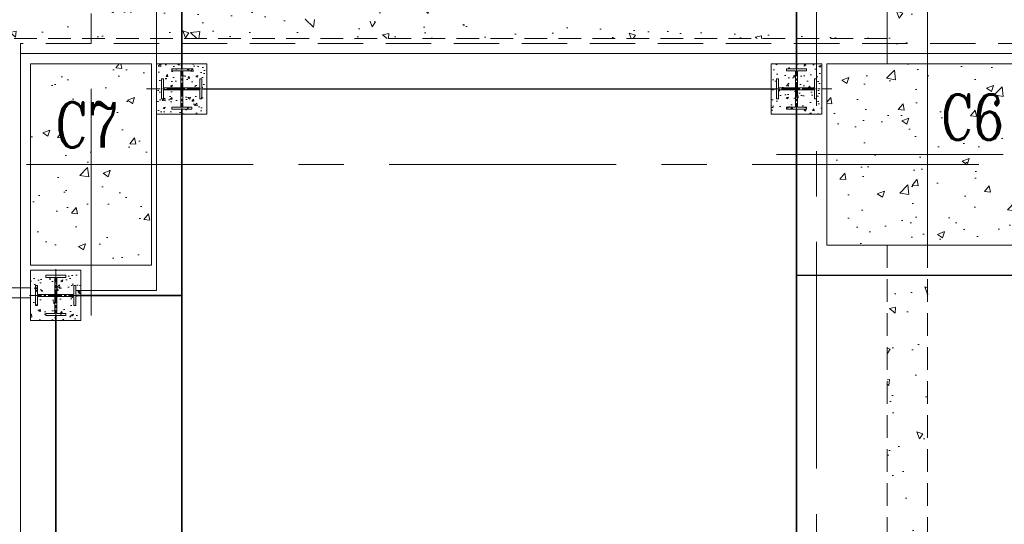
# Model space of a CAD drawing. Header units: inches. Extents: x 0 to 1545919, y 0 to 23143738.
# Tile 54 of 197: x 90882 to 100652, y 153766 to 158774. Entities that reach past the tile are written whole.
import ezdxf

# ---------------------------------------------------------------- set-up
doc = ezdxf.new("R2010")
doc.units = ezdxf.units.IN
doc.header["$LTSCALE"] = 1800
doc.header["$MEASUREMENT"] = 0
for name, pattern in [('CENTER', [2, 1.25, -0.25, 0.25, -0.25]), ('CENTER2', [1.125, 0.75, -0.125, 0.125, -0.125]), ('HIDDEN', [0.375, 0.25, -0.125]), ('HIDDEN2', [0.1875, 0.125, -0.0625])]:
    doc.linetypes.add(name, pattern=pattern)
doc.layers.get('0').update_dxf_attribs({"color": 253, "lineweight": 5})
for name, color, linetype, lineweight in [('CEN', 8, 'CENTER', 18), ('COL', 1, 'Continuous', 18), ('CONCRETE', 145, 'Continuous', 18), ('EQUIP', 8, 'HIDDEN', 9), ('GRID', 251, 'CENTER', 18), ('HATCH', 9, 'Continuous', 18), ('HATCH-1', 252, 'Continuous', 9), ('STEEL', 231, 'Continuous', 18), ('TEXT', 3, 'Continuous', 18), ('TGRAFT', 7, 'Continuous', 18)]:
    doc.layers.add(name, color=color, linetype=linetype, lineweight=lineweight)
doc.styles.add('ROMANC', font='ROMANC.SHX')
doc.linetypes.add('FENCELINE1', pattern='A,0.25,-0.1,[133,ltypeshp.shx,S=0.1,R=0,X=-0.1,Y=0],-0.1,1', length=1.45)

# ---------------------------------------------------------------- blocks, each defined once
blk = doc.blocks.new('GSC PLATFORM AT EL. 2.5M')
at = {"layer": 'STEEL'}
for p, q in [((-3350, 5625), (-200, 5625)), ((-3450, 5525), (-200, 5525))]:
    blk.add_line(p, q, dxfattribs=at)
blk = doc.blocks.new('A$C72CE6A6A')
at = {"layer": 'CONCRETE'}
h = blk.add_hatch(dxfattribs=at)
h.set_pattern_fill('AR-CONC', color=256, scale=100, style=0)
h.set_pattern_definition([(50, (-104139.35, -53236.1), (717.2602, -62.752), [75, -825]), (355, (-104139.35, -53236.1), (-138.7513, 752.192), [60, -660]), (100.4514, (-104079.6, -53241.36), (578.5094, 689.4395), [63.74, -701.142]), (46.1842, (-104139.35, -53036.1), (1067.241, -165.519), [112.5, -1237.5]), (96.6356, (-104050.4, -53049.9), (934.663, 974.118), [95.61, -1051.713]), (351.1842, (-104139.3, -53036.1), (934.662, 974.119), [90, -990]), (21, (-104039.35, -53086.1), (596.907, -402.619), [75, -825]), (326, (-104039.35, -53086.1), (243.3153, 725.15), [60, -660]), (71.4514, (-103989.6, -53119.7), (840.2226, 322.5305), [63.74, -701.142]), (37.5, (-104139.35, -53236.13), (12.15986, 332.89385), [0, -652, 0, -670, 0, -662.5]), (7.5, (-104139.35, -53236.13), (263.0695, 394.4117), [0, -382, 0, -637, 0, -252.5]), (327.5, (-104362.35, -53236.13), (533.82244, -22.5549), [0, -250, 0, -780, 0, -1035]), (317.5, (-104462.35, -53236.13), (583.1862, 100.105), [0, -325, 0, -518, 0, -735])])
h.paths.add_polyline_path([(-23450, 5200), (-24050, 5200), (-24050, 4200), (-23450, 4200)])
h.paths.add_polyline_path([(-22850, 5200), (-23450, 5200), (-23450, 4200), (-22850, 4200)])
h.paths.add_polyline_path([(-22850, 4200), (-23450, 4200), (-23450, 3200), (-22850, 3200)])
h.paths.add_polyline_path([(-23450, 4200), (-24050, 4200), (-24050, 3200), (-23450, 3200)])
h.paths.add_polyline_path([(-24074.7, 4255.9), (-22958.3, 4255.9), (-22958.3, 4930.9), (-24074.7, 4930.9)], flags=9)
h = blk.add_hatch(dxfattribs=at)
h.set_pattern_fill('AR-CONC', color=256, scale=100, style=0)
h.set_pattern_definition([(50, (-102668.4, -50138.3), (717.2602, -62.752), [75, -825]), (355, (-102668.4, -50138.3), (-138.7513, 752.192), [60, -660]), (100.4514, (-102608.6, -50143.5), (578.5094, 689.4395), [63.74, -701.142]), (46.1842, (-102668.4, -49938.3), (1067.241, -165.519), [112.5, -1237.5]), (96.6356, (-102579.5, -49952.1), (934.663, 974.118), [95.61, -1051.713]), (351.1842, (-102668.4, -49938.3), (934.662, 974.119), [90, -990]), (21, (-102568.4, -49988.3), (596.907, -402.619), [75, -825]), (326, (-102568.4, -49988.3), (243.3153, 725.15), [60, -660]), (71.4514, (-102518.66, -50021.8), (840.2226, 322.5305), [63.74, -701.142]), (37.5, (-102668.4, -50138.27), (12.15986, 332.89385), [0, -652, 0, -670, 0, -662.5]), (7.5, (-102668.4, -50138.27), (263.0695, 394.4117), [0, -382, 0, -637, 0, -252.5]), (327.5, (-102891.4, -50138.27), (533.82244, -22.5549), [0, -250, 0, -780, 0, -1035]), (317.5, (-102991.4, -50138.27), (583.1862, 100.105), [0, -325, 0, -518, 0, -735])])
h.paths.add_polyline_path([(-15150, 4200), (-15546.9, 4200), (-16150, 4200), (-16150, 3400), (-15150, 3400)])
h.paths.add_polyline_path([(-14150, 4200), (-15150, 4200), (-15150, 3400), (-14150, 3400)])
h.paths.add_polyline_path([(-14150, 5200), (-15150, 5200), (-15150, 4200), (-14655.9, 4200), (-14150, 4200)])
h.paths.add_polyline_path([(-15150, 5200), (-16150, 5200), (-16150, 4200), (-15150, 4200)])
h.paths.add_polyline_path([(-15079.6, 4332.2), (-14254.6, 4332.2), (-14254.6, 5007.2), (-15079.6, 5007.2)], flags=24)
h.paths.add_polyline_path([(-15079.6, 4332.2), (-14254.6, 4332.2), (-14254.6, 5007.2), (-15079.6, 5007.2)], flags=24)
blk.add_lwpolyline([(-9950, -5400), (-7350, -8000), (16205, -8000), (16205, 8000), (-7350, 8000), (-9950, 5400), (-24150, 5400), (-24150, -5400)], close=True)
at = {"layer": 'CEN'}
for p, q in [((-23450, 2700), (-23450, 5700)), ((-15150, 3261.6), (-15150, 5310.8)), ((-16650, 4300), (-13650, 4300)), ((-24091, 4200), (-6728.4, 4200)), ((-24091, 4200), (-6728.4, 4200)), ((-14655.9, 4200), (-15546.9, 4200)), ((-14655.9, 4200), (-15546.9, 4200))]:
    blk.add_line(p, q, dxfattribs=at)
at = {"layer": 'CONCRETE'}
for points in [[(-9950, -5300), (-7350, -8000), (16205, -8000), (16205, 8000), (-7350, 8000), (-9950, 5300), (-24150, 5300), (-24150, -5300)], [(-24050, 3200), (-22850, 3200), (-22850, 5200), (-24050, 5200)], [(-16150, 3400), (-14150, 3400), (-14150, 5200), (-16150, 5200)]]:
    blk.add_lwpolyline(points, close=True, dxfattribs=at)
at = {"layer": 'TEXT', "style": 'ROMANC', "width": 0.8}
for s, p in [('C6', (-15018.5, 4444.7)), ('C6', (-15018.5, 4444.7)), ('C7', (-23806.6, 4368.4))]:
    blk.add_text(s, height=450, dxfattribs=at).set_placement(p)
blk = doc.blocks.new('CW-PIT')
at = {"layer": 'HATCH-1'}
h = blk.add_hatch(dxfattribs=at)
h.set_pattern_fill('AR-CONC', color=256, scale=100, angle=90, style=0)
h.set_pattern_definition([(140, (-1053, 0), (62.752, 717.26), [75, -825]), (85, (-1053, 0), (-752.192, -138.751), [60, -660]), (190.4514, (-1047.8, 59.8), (-689.44, 578.51), [63.74, -701.142]), (136.184, (-1253, 0), (165.52, 1067.24), [112.5, -1237.5]), (186.6356, (-1239.2, 88.9), (-974.12, 934.663), [95.61, -1051.713]), (81.184, (-1253, 0), (-974.12, 934.66), [90, -990]), (111, (-1203, 100), (402.619, 596.907), [75, -825]), (56, (-1203, 100), (-725.15, 243.315), [60, -660]), (161.4514, (-1169.45, 149.74), (-322.53, 840.223), [63.74, -701.142]), (127.5, (-1053, 0), (-332.894, 12.16), [0, -652, 0, -670, 0, -662.5]), (97.5, (-1053, 0), (-394.412, 263.0695), [0, -382, 0, -637, 0, -252.5]), (57.5, (-1053, -223), (22.555, 533.8224), [0, -250, 0, -780, 0, -1035]), (47.5, (-1053, -323), (-100.105, 583.186), [0, -325, 0, -518, 0, -735])])
h.paths.add_polyline_path([(-15150, 14900), (-15550, 14900), (-15550, 5200), (-15150, 5200)])
h = blk.add_hatch(dxfattribs=at)
h.set_pattern_fill('AR-CONC', color=256, scale=100, angle=90, style=0)
edge = h.paths.add_edge_path()
edge.add_line((-15550, 5850), (-27525, 5850))
edge.add_line((-15550, 5450), (-27525, 5450))
h = blk.add_hatch(dxfattribs=at)
h.set_pattern_fill('AR-CONC', color=256, scale=100, angle=90, style=0)
h.set_pattern_definition([(140, (-99662.2, -133526.3), (62.7521, 717.2602), [75, -825]), (85, (-99662.2, -133526.3), (-752.192, -138.7513), [60, -660]), (190.45144, (-99656.96, -133466.5), (-689.44, 578.5088), [63.7402, -701.142]), (136.1842, (-99862.2, -133526.3), (165.5193, 1067.2413), [112.5, -1237.5]), (186.6356, (-99848.4, -133437.4), (-974.1186, 934.662), [95.61, -1051.714]), (81.1842, (-99862.2, -133526.3), (-974.1186, 934.662), [90, -990]), (111, (-99812.2, -133426.3), (402.6189, 596.907), [75, -825]), (56, (-99812.2, -133426.3), (-725.15, 243.3153), [60, -660]), (161.45144, (-99778.64, -133376.56), (-322.5312, 840.2224), [63.7402, -701.142]), (127.5, (-99662.19, -133526.3), (-332.89385, 12.15986), [0, -652, 0, -670, 0, -662.5]), (97.5, (-99662.2, -133526.3), (-394.4117, 263.0695), [0, -382, 0, -637, 0, -252.5]), (57.5, (-99662.2, -133749.3), (22.55487, 533.82244), [0, -250, 0, -780, 0, -1035]), (47.5, (-99662.2, -133849.3), (-100.105, 583.1862), [0, -325, 0, -518, 0, -735])])
h.paths.add_polyline_path([(-15550, -3400), (-15150, -3400), (-15150, 3200), (-15550, 3200)])
at = {"layer": 'CONCRETE'}
for p, q in [((-15550, 6600), (-15550, 5200)), ((-15150, 6600), (-15150, 5200)), ((-15150, 5200), (-15550, 5200))]:
    blk.add_line(p, q, dxfattribs=at)
at = {"layer": 'CONCRETE', "linetype": 'HIDDEN2'}
for p, q in [((-15550, 5450), (-27525, 5450)), ((-15550, 3400), (-15550, -3400)), ((-15550, 3400), (-15150, 3400)), ((-15150, 3400), (-15150, -3400))]:
    blk.add_line(p, q, dxfattribs=at)
blk = doc.blocks.new('A$C0D0A3158')
at = {"layer": 'HATCH'}
h = blk.add_hatch(dxfattribs=at)
h.set_pattern_fill('AR-CONC', color=256, scale=30, style=0)
h.paths.add_polyline_path([(250, 250), (-250, 250), (-250, -250), (250, -250)])
blk.add_lwpolyline([(-250, -250), (250, -250), (250, 250), (-250, 250)], close=True)
blk = doc.blocks.new('A$C0BA766DB')
at = {"layer": 'HATCH'}
h = blk.add_hatch(dxfattribs=at)
h.set_pattern_fill('AR-CONC', color=256, scale=30, style=0)
h.paths.add_polyline_path([(250, 250), (-250, 250), (-250, -250), (250, -250)])
blk.add_lwpolyline([(-250, -250), (250, -250), (250, 250), (-250, 250)], close=True)
blk = doc.blocks.new('A$C3D7F7A9A')
at = {"layer": 'COL'}
for points in [[(-22450, 4770), (-22450, 4770), (-22540, 4770), (-22540, 5130), (-22450, 5130), (-22450, 5150), (-22650, 5150), (-22650, 5130), (-22560, 5130), (-22560, 4770), (-22650, 4770), (-22650, 4750), (-22450, 4750)], [(-16350, 4770), (-16350, 4770), (-16440, 4770), (-16440, 5130), (-16350, 5130), (-16350, 5150), (-16550, 5150), (-16550, 5130), (-16460, 5130), (-16460, 4770), (-16550, 4770), (-16550, 4750), (-16350, 4750)], [(-23700, 2720), (-23700, 2720), (-23790, 2720), (-23790, 3080), (-23700, 3080), (-23700, 3100), (-23900, 3100), (-23900, 3080), (-23810, 3080), (-23810, 2720), (-23900, 2720), (-23900, 2700), (-23700, 2700)]]:
    blk.add_lwpolyline(points, close=True, dxfattribs=at)
for points in [[(-22560, 4960), (-22730, 4960), (-22730, 5050), (-22750, 5050), (-22750, 4850), (-22730, 4850), (-22730, 4850), (-22730, 4940), (-22560, 4940)], [(-22540, 4940), (-22370, 4940), (-22370, 4850), (-22350, 4850), (-22350, 5050), (-22370, 5050), (-22370, 4960), (-22540, 4960)], [(-16460, 4960), (-16630, 4960), (-16630, 5050), (-16650, 5050), (-16650, 4850), (-16630, 4850), (-16630, 4850), (-16630, 4940), (-16460, 4940)], [(-16440, 4940), (-16270, 4940), (-16270, 4850), (-16250, 4850), (-16250, 5050), (-16270, 5050), (-16270, 4960), (-16440, 4960)], [(-23810, 2910), (-23980, 2910), (-23980, 3000), (-24000, 3000), (-24000, 2800), (-23980, 2800), (-23980, 2800), (-23980, 2890), (-23810, 2890)], [(-23790, 2890), (-23620, 2890), (-23620, 2800), (-23600, 2800), (-23600, 3000), (-23620, 3000), (-23620, 2910), (-23790, 2910)]]:
    blk.add_lwpolyline(points, dxfattribs=at)
at = {"layer": 'STEEL', "linetype": 'FENCELINE1', "ltscale": 0.25}
for p, q in [((-22800, 5200), (-22800, 5925)), ((-22800, 2950), (-22800, 4700)), ((-23600, 2950), (-22800, 2950))]:
    blk.add_line(p, q, dxfattribs=at)
at = {"layer": 'STEEL', "const_width": 15}
for points in [[(-22550, 5150), (-22550, 5875), (-16425, 5875)], [(-16450, 5150), (-16450, 5850)], [(-22350, 4950), (-16650, 4950)], [(-22550, 200), (-22550, 4750)], [(-16450, 200), (-16450, 4750)], [(-13850, 3100), (-16450, 3100)], [(-23600, 2900), (-22550, 2900)], [(-23800, 2700), (-23800, -2650)]]:
    blk.add_lwpolyline(points, dxfattribs=at)
at = {"layer": 'TGRAFT', "color": 8, "linetype": 'CENTER2', "lineweight": 5, "ltscale": 0.1}
for p, q in [((-22550, 5212.5), (-22550, 4687.5)), ((-16450, 5212.5), (-16450, 4687.5)), ((-22900, 4950), (-22200, 4950)), ((-16800, 4950), (-16100, 4950)), ((-23800, 3162.5), (-23800, 2637.5)), ((-23537.5, 2900), (-24062.5, 2900))]:
    blk.add_line(p, q, dxfattribs=at)
at = {"layer": 'COL'}
for name, p in [('A$C0D0A3158', (-22550, 4950)), ('A$C0D0A3158', (-16450, 4950)), ('A$C0BA766DB', (-23800, 2900))]:
    blk.add_blockref(name, p, dxfattribs=at)

msp = doc.modelspace()

# ---------------------------------------------------------------- linework, layer by layer
at = {"layer": 'GRID'}
msp.add_line((98790.003, 121918.052), (98790.003, 185637.047), dxfattribs=at)

# ---------------------------------------------------------------- block references
at = {"linetype": 'HIDDEN'}
msp.add_blockref('CW-PIT', (115040.003, 153137.047), dxfattribs=at)
at = {"layer": 'EQUIP'}
msp.add_blockref('A$C72CE6A6A', (115040.003, 153137.047), dxfattribs=at)
at = {"layer": 'STEEL'}
for name, p in [('GSC PLATFORM AT EL. 2.5M', (91190.003, 150487.047)), ('A$C3D7F7A9A', (115040.003, 153137.047))]:
    msp.add_blockref(name, p, dxfattribs=at)

doc.saveas('drawing.dxf')
